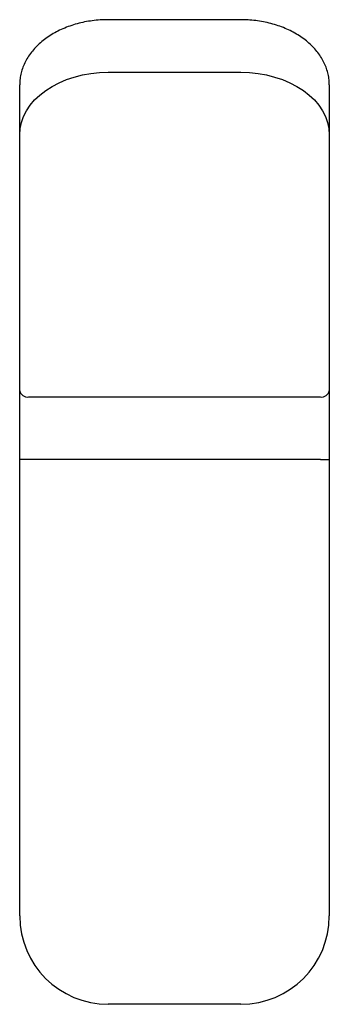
# Model space of a CAD drawing. Header units: millimetres. Extents: x 4012.27 to 4012.305, y 1783.415 to 1783.527.
import ezdxf

# ---------------------------------------------------------------- set-up
doc = ezdxf.new("R2010")
doc.units = ezdxf.units.MM
doc.layers.add('SANINDUSA', color=3, linetype='Continuous')

msp = doc.modelspace()

# ---------------------------------------------------------------- linework, layer by layer
at = {"layer": 'SANINDUSA'}
for p, q in [((4012.29473, 1783.52677), (4012.27973, 1783.52677)), ((4012.27973, 1783.52082), (4012.29473, 1783.52082)), ((4012.26973, 1783.51375), (4012.26973, 1783.51941)), ((4012.30473, 1783.51941), (4012.30473, 1783.51375)), ((4012.26973, 1783.48475), (4012.26973, 1783.51375)), ((4012.30473, 1783.51375), (4012.30473, 1783.48475)), ((4012.26973, 1783.47697), (4012.26973, 1783.48475)), ((4012.27073, 1783.48404), (4012.30373, 1783.48404)), ((4012.30473, 1783.48475), (4012.30473, 1783.47697)), ((4012.27073, 1783.47697), (4012.26973, 1783.47697)), ((4012.26973, 1783.42526), (4012.26973, 1783.47697)), ((4012.30373, 1783.47697), (4012.27073, 1783.47697)), ((4012.30373, 1783.47697), (4012.30473, 1783.47697)), ((4012.30473, 1783.47697), (4012.30473, 1783.42526)), ((4012.29473, 1783.41526), (4012.27973, 1783.41526))]:
    msp.add_line(p, q, dxfattribs=at)
at = {"layer": 'SANINDUSA', "flags": 128}
for points in [[(4012.26973, 1783.51375), (4012.26977, 1783.51444), (4012.26992, 1783.51513), (4012.27016, 1783.5158), (4012.27049, 1783.51646), (4012.27091, 1783.51708), (4012.27141, 1783.51768), (4012.272, 1783.51824), (4012.27266, 1783.51875), (4012.27338, 1783.51922), (4012.27417, 1783.51963), (4012.27501, 1783.51999), (4012.2759, 1783.52028), (4012.27682, 1783.52052), (4012.27778, 1783.52069), (4012.27875, 1783.52079), (4012.27973, 1783.52082)], [(4012.29473, 1783.52082), (4012.29571, 1783.52079), (4012.29668, 1783.52069), (4012.29763, 1783.52052), (4012.29855, 1783.52028), (4012.29944, 1783.51999), (4012.30028, 1783.51963), (4012.30107, 1783.51922), (4012.3018, 1783.51875), (4012.30246, 1783.51824), (4012.30304, 1783.51768), (4012.30355, 1783.51708), (4012.30397, 1783.51646), (4012.3043, 1783.5158), (4012.30453, 1783.51513), (4012.30468, 1783.51444), (4012.30473, 1783.51375)]]:
    msp.add_lwpolyline(points, dxfattribs=at)
at = {"layer": 'SANINDUSA'}
for centre, radius, start, end in [((4012.2706, 1783.48493), 0.000893, 191.4218, 278.0495), ((4012.30385, 1783.48493), 0.000893, 261.9505, 348.5782), ((4012.27973, 1783.42526), 0.01, 180, 270), ((4012.29473, 1783.42526), 0.01, 270, 0)]:
    msp.add_arc(centre, radius, start, end, dxfattribs=at)
for points, knots in [([(4012.27973, 1783.52677), (4012.27957, 1783.52677), (4012.27911, 1783.52677), (4012.27837, 1783.52671), (4012.27749, 1783.5266), (4012.27664, 1783.52643), (4012.2758, 1783.5262), (4012.275, 1783.52592), (4012.27423, 1783.52558), (4012.27351, 1783.5252), (4012.27283, 1783.52477), (4012.27221, 1783.52429), (4012.27164, 1783.52378), (4012.27114, 1783.52323), (4012.27072, 1783.52264), (4012.27036, 1783.52203), (4012.27008, 1783.5214), (4012.26988, 1783.52075), (4012.26975, 1783.52009), (4012.26973, 1783.51964), (4012.26973, 1783.51941)], [0, 0, 0, 0, 0.030697, 0.087958, 0.145256, 0.202588, 0.259964, 0.317391, 0.374867, 0.432383, 0.48991, 0.5474, 0.604788, 0.661992, 0.718918, 0.775474, 0.831594, 0.887254, 0.942489, 1, 1, 1, 1]), ([(4012.30473, 1783.51941), (4012.30472, 1783.51954), (4012.30472, 1783.51988), (4012.30464, 1783.52044), (4012.30448, 1783.52108), (4012.30424, 1783.52171), (4012.30393, 1783.52232), (4012.30355, 1783.52291), (4012.3031, 1783.52347), (4012.30258, 1783.524), (4012.302, 1783.52449), (4012.30136, 1783.52494), (4012.30067, 1783.52535), (4012.29993, 1783.52572), (4012.29915, 1783.52603), (4012.29834, 1783.52629), (4012.2975, 1783.5265), (4012.29663, 1783.52665), (4012.29577, 1783.52674), (4012.29513, 1783.52677), (4012.29479, 1783.52677), (4012.29473, 1783.52677)], [0, 0, 0, 0, 0.031777, 0.08643, 0.141117, 0.195985, 0.251162, 0.306725, 0.362699, 0.419061, 0.475749, 0.532689, 0.589801, 0.647019, 0.704291, 0.761577, 0.818856, 0.876124, 0.933382, 0.987641, 1, 1, 1, 1])]:
    msp.add_open_spline(points, degree=3, knots=knots, dxfattribs=at)

doc.saveas('drawing.dxf')
